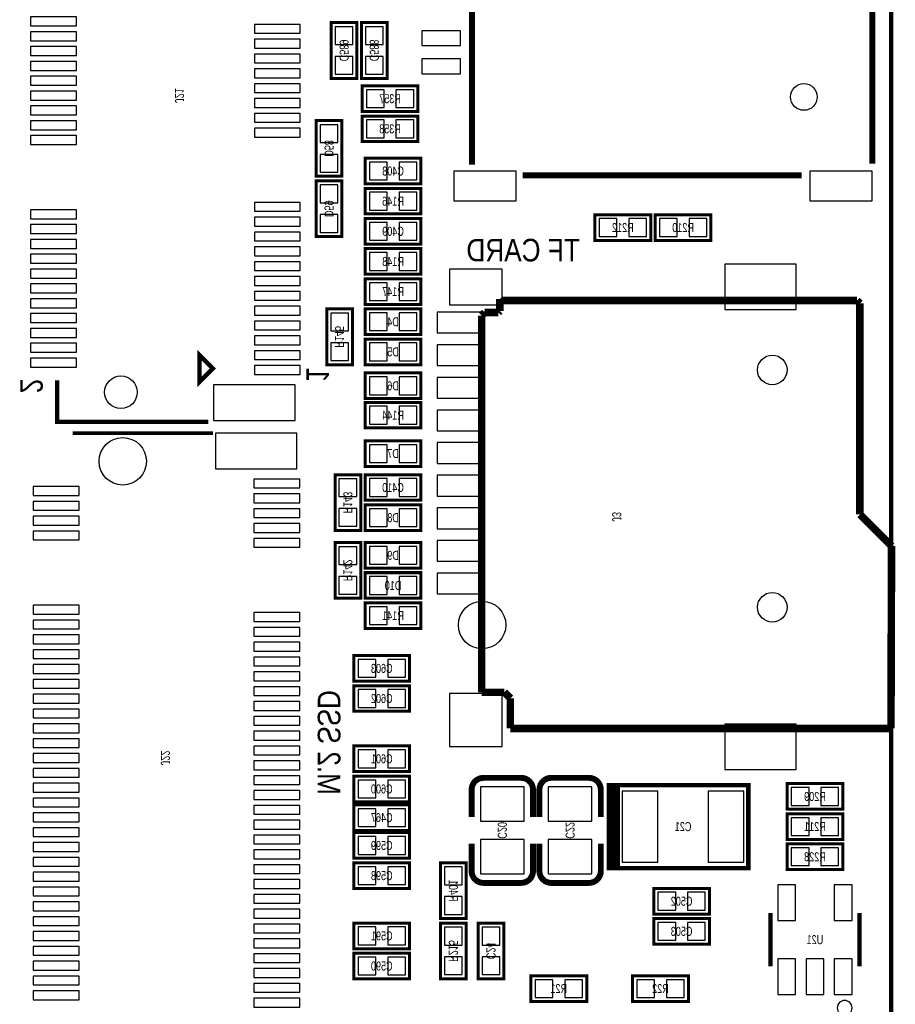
# Model space of a CAD drawing. Extents: x 0 to 125, y -7 to 87.
# Tile 11 of 13: x 96 to 125, y 21 to 54. Entities that reach past the tile are written whole.
import ezdxf
from ezdxf.enums import TextEntityAlignment as Align

# ---------------------------------------------------------------- set-up
doc = ezdxf.new("R2010")
doc.units = 0
for name, color, linetype in [('BG_OUTLINE', 12, 'CONTINUOUS'), ('BG_SILKSCREEN_BOTTOM', 150, 'CONTINUOUS'), ('PG_SILKSCREEN_BOTTOM', 150, 'CONTINUOUS'), ('PIN_BOTTOM', 202, 'CONTINUOUS'), ('RD_SILKSCREEN_BOTTOM', 150, 'CONTINUOUS')]:
    doc.layers.add(name, color=color, linetype=linetype)

msp = doc.modelspace()

# ---------------------------------------------------------------- linework, layer by layer
at = {"layer": 'BG_OUTLINE', "const_width": 0.1524}
msp.add_lwpolyline([(125.000004, 77.0001), (125.000004, 2.999994, -0.414214), (122.00001, 0), (2.999994, 0, -0.414214), (0, 2.999994), (0, 77.0001, -0.414214), (2.999994, 80.000094), (122.00001, 80.000094, -0.414214), (125.000004, 77.0001)], format="xyb", dxfattribs=at)
at = {"layer": 'PG_SILKSCREEN_BOTTOM'}
for points, const_width in [([(110.865006, 48.980674), (110.865006, 60.520656)], 0.2), ([(124.365004, 54.765067), (124.365004, 49.015955)], 0.2), ([(106.1212, 53.7718), (106.1212, 51.8922), (106.9848, 51.8922), (106.9848, 53.7718), (106.1212, 53.7718)], 0.1016), ([(107.1372, 53.7718), (107.1372, 51.8922), (108.0008, 51.8922), (108.0008, 53.7718), (107.1372, 53.7718)], 0.1016), ([(109.0422, 51.6382), (107.1626, 51.6382), (107.1626, 50.7746), (109.0422, 50.7746), (109.0422, 51.6382)], 0.1016), ([(105.6132, 50.4698), (105.6132, 48.5902), (106.4768, 48.5902), (106.4768, 50.4698), (105.6132, 50.4698)], 0.1016), ([(109.0422, 50.6222), (107.1626, 50.6222), (107.1626, 49.7586), (109.0422, 49.7586), (109.0422, 50.6222)], 0.1016), ([(107.2642, 48.3362), (109.1438, 48.3362), (109.1438, 49.1998), (107.2642, 49.1998), (107.2642, 48.3362)], 0.1016), ([(106.4768, 46.5582), (106.4768, 48.4378), (105.6132, 48.4378), (105.6132, 46.5582), (106.4768, 46.5582)], 0.1016), ([(121.9803, 48.62007), (112.576483, 48.62007)], 0.2), ([(107.2642, 47.3202), (109.1438, 47.3202), (109.1438, 48.1838), (107.2642, 48.1838), (107.2642, 47.3202)], 0.1016), ([(109.1438, 47.1678), (107.2642, 47.1678), (107.2642, 46.3042), (109.1438, 46.3042), (109.1438, 47.1678)], 0.1016), ([(115.0112, 46.4312), (116.8908, 46.4312), (116.8908, 47.2948), (115.0112, 47.2948), (115.0112, 46.4312)], 0.1016), ([(118.9228, 47.2948), (117.0432, 47.2948), (117.0432, 46.4312), (118.9228, 46.4312), (118.9228, 47.2948)], 0.1016), ([(109.1438, 46.1518), (107.2642, 46.1518), (107.2642, 45.2882), (109.1438, 45.2882), (109.1438, 46.1518)], 0.1016), ([(107.2642, 44.2722), (109.1438, 44.2722), (109.1438, 45.1358), (107.2642, 45.1358), (107.2642, 44.2722)], 0.1016), ([(111.802672, 44.455715), (111.853472, 44.404915)], 0.254), ([(111.802672, 44.049315), (111.802672, 44.455715)], 0.254), ([(111.853472, 44.404915), (123.842272, 44.404915)], 0.254), ([(123.842272, 44.404915), (123.943872, 44.303315)], 0.254), ([(105.9688, 44.1198), (105.9688, 42.2402), (106.8324, 42.2402), (106.8324, 44.1198), (105.9688, 44.1198)], 0.1016), ([(109.1438, 44.1198), (107.2642, 44.1198), (107.2642, 43.2562), (109.1438, 43.2562), (109.1438, 44.1198)], 0.1016), ([(111.751872, 43.998515), (111.802672, 44.049315)], 0.254), ([(123.943872, 44.303315), (123.943872, 37.191315)], 0.254), ([(111.193072, 43.896915), (111.294672, 43.998515)], 0.254), ([(111.193072, 31.196915), (111.193072, 43.896915)], 0.254), ([(111.294672, 43.998515), (111.751872, 43.998515)], 0.254), ([(109.1438, 43.1038), (107.2642, 43.1038), (107.2642, 42.2402), (109.1438, 42.2402), (109.1438, 43.1038)], 0.1016), ([(102.126974, 42.11066), (101.676987, 41.660674), (101.676987, 42.560672), (102.126974, 42.11066)], 0.150012), ([(109.1438, 41.9608), (107.2642, 41.9608), (107.2642, 41.0972), (109.1438, 41.0972), (109.1438, 41.9608)], 0.1016), ([(101.976987, 40.310664), (96.876972, 40.310664), (96.876972, 41.710661)], 0.150012), ([(107.2642, 40.1066), (109.1438, 40.1066), (109.1438, 40.9702), (107.2642, 40.9702), (107.2642, 40.1066)], 0.1016), ([(102.135457, 39.933956), (97.399373, 39.933956)], 0.127), ([(109.1438, 39.6748), (107.2642, 39.6748), (107.2642, 38.8112), (109.1438, 38.8112), (109.1438, 39.6748)], 0.1016), ([(106.2482, 38.5318), (106.2482, 36.6522), (107.1118, 36.6522), (107.1118, 38.5318), (106.2482, 38.5318)], 0.1016), ([(109.1438, 38.5318), (107.2642, 38.5318), (107.2642, 37.6682), (109.1438, 37.6682), (109.1438, 38.5318)], 0.1016), ([(109.1438, 37.5158), (107.2642, 37.5158), (107.2642, 36.6522), (109.1438, 36.6522), (109.1438, 37.5158)], 0.1016), ([(123.943872, 37.191315), (125.010672, 36.124515)], 0.254), ([(107.1118, 34.3662), (107.1118, 36.2458), (106.2482, 36.2458), (106.2482, 34.3662), (107.1118, 34.3662)], 0.1016), ([(109.1438, 36.2458), (107.2642, 36.2458), (107.2642, 35.3822), (109.1438, 35.3822), (109.1438, 36.2458)], 0.1016), ([(125.010672, 36.124515), (124.991063, 29.977715)], 0.254), ([(109.1438, 35.2298), (107.2642, 35.2298), (107.2642, 34.3662), (109.1438, 34.3662), (109.1438, 35.2298)], 0.1016), ([(107.2642, 33.3502), (109.1438, 33.3502), (109.1438, 34.2138), (107.2642, 34.2138), (107.2642, 33.3502)], 0.1016), ([(108.7628, 32.434581), (106.8832, 32.434581), (106.8832, 31.570981), (108.7628, 31.570981), (108.7628, 32.434581)], 0.1016), ([(108.7628, 31.4198), (106.8832, 31.4198), (106.8832, 30.5562), (108.7628, 30.5562), (108.7628, 31.4198)], 0.1016), ([(111.955072, 31.196915), (111.193072, 31.196915)], 0.254), ([(112.158272, 30.993715), (111.955072, 31.196915)], 0.254), ([(112.158272, 29.977715), (112.158272, 30.993715)], 0.254), ([(124.991063, 29.977715), (112.158272, 29.977715)], 0.254), ([(108.7628, 29.3878), (106.8832, 29.3878), (106.8832, 28.5242), (108.7628, 28.5242), (108.7628, 29.3878)], 0.1016), ([(108.7628, 28.3718), (106.8832, 28.3718), (106.8832, 27.5082), (108.7628, 27.5082), (108.7628, 28.3718)], 0.1016), ([(112.92205, 27.913076), (112.92205, 26.993088)], 0.199898), ([(115.20805, 27.913076), (115.20805, 26.993088)], 0.199898), ([(115.583005, 25.270003), (115.483005, 25.270003), (115.483005, 28.069997), (115.583005, 28.069997)], 0.150012), ([(115.683005, 25.270003), (115.583005, 25.270003), (115.583005, 28.069997), (115.783004, 28.069997)], 0.150012), ([(115.783004, 25.270003), (115.783004, 28.069997), (120.182996, 28.069997), (120.182996, 25.270003), (115.683005, 25.270003), (115.683005, 28.069997), (115.883004, 28.069997)], 0.150012), ([(121.4882, 27.2542), (123.3678, 27.2542), (123.3678, 28.1178), (121.4882, 28.1178), (121.4882, 27.2542)], 0.1016), ([(106.8832, 26.543), (108.7628, 26.543), (108.7628, 27.4066), (106.8832, 27.4066), (106.8832, 26.543)], 0.1016), ([(121.4882, 26.2382), (123.3678, 26.2382), (123.3678, 27.1018), (121.4882, 27.1018), (121.4882, 26.2382)], 0.1016), ([(108.7628, 26.4668), (106.8832, 26.4668), (106.8832, 25.6032), (108.7628, 25.6032), (108.7628, 26.4668)], 0.1016), ([(110.85195, 25.172924), (110.85195, 26.092912)], 0.199898), ([(113.13795, 25.172924), (113.13795, 26.092912)], 0.199898), ([(121.4882, 25.2222), (123.3678, 25.2222), (123.3678, 26.0858), (121.4882, 26.0858), (121.4882, 25.2222)], 0.1016), ([(108.7628, 25.4508), (106.8832, 25.4508), (106.8832, 24.5872), (108.7628, 24.5872), (108.7628, 25.4508)], 0.1016), ([(109.8042, 25.4508), (109.8042, 23.5712), (110.6678, 23.5712), (110.6678, 25.4508), (109.8042, 25.4508)], 0.1016), ([(118.872, 24.5872), (116.9924, 24.5872), (116.9924, 23.7236), (118.872, 23.7236), (118.872, 24.5872)], 0.1016), ([(118.872, 23.5712), (116.9924, 23.5712), (116.9924, 22.7076), (118.872, 22.7076), (118.872, 23.5712)], 0.1016), ([(120.928003, 23.759998), (120.928003, 21.960002)], 0.150012), ([(123.927997, 21.960002), (123.927997, 23.759998)], 0.150012), ([(108.7628, 23.4188), (106.8832, 23.4188), (106.8832, 22.5552), (108.7628, 22.5552), (108.7628, 23.4188)], 0.1016), ([(110.6678, 21.5392), (110.6678, 23.4188), (109.8042, 23.4188), (109.8042, 21.5392), (110.6678, 21.5392)], 0.1016), ([(111.9378, 21.5392), (111.9378, 23.4188), (111.0742, 23.4188), (111.0742, 21.5392), (111.9378, 21.5392)], 0.1016), ([(108.7628, 22.4028), (106.8832, 22.4028), (106.8832, 21.5392), (108.7628, 21.5392), (108.7628, 22.4028)], 0.1016), ([(112.8522, 20.7772), (114.7318, 20.7772), (114.7318, 21.6408), (112.8522, 21.6408), (112.8522, 20.7772)], 0.1016), ([(118.1608, 21.6408), (116.2812, 21.6408), (116.2812, 20.7772), (118.1608, 20.7772), (118.1608, 21.6408)], 0.1016)]:
    msp.add_lwpolyline(points, dxfattribs=dict(at, const_width=const_width))
at = {"layer": 'PG_SILKSCREEN_BOTTOM', "const_width": 0.199898}
for points in [[(110.85195, 26.993088), (110.85195, 27.913076, -0.414214), (111.252, 28.313126)], [(111.252, 28.313126), (112.522, 28.313126, -0.414214), (112.92205, 27.913076)], [(113.13795, 26.993088), (113.13795, 27.913076, -0.414214), (113.538, 28.313126)], [(113.538, 28.313126), (114.808, 28.313126, -0.414214), (115.20805, 27.913076)], [(112.92205, 26.092912), (112.92205, 25.172924, -0.4144), (112.522, 24.773128)], [(115.20805, 26.092912), (115.20805, 25.172924, -0.4144), (114.808, 24.773128)], [(112.522, 24.773128), (111.252, 24.772874, -0.414214), (110.85195, 25.172924)], [(114.808, 24.773128), (113.538, 24.772874, -0.414214), (113.13795, 25.172924)]]:
    msp.add_lwpolyline(points, format="xyb", dxfattribs=at)
at = {"layer": 'PG_SILKSCREEN_BOTTOM'}
msp.add_lwpolyline([(123.677985, 20.560005, 1), (123.178015, 20.559995, 1)], format="xyb", close=True, dxfattribs=at)
at = {"layer": 'PIN_BOTTOM'}
for points in [[(95.976973, 53.660662), (97.526983, 53.660662), (97.526983, 53.960662), (95.976973, 53.960662)], [(95.976973, 53.160663), (97.526983, 53.160663), (97.526983, 53.460663), (95.976973, 53.460663)], [(103.526971, 53.410675), (105.076981, 53.410675), (105.076981, 53.710675), (103.526971, 53.710675)], [(106.852695, 53.631567), (106.253305, 53.631567), (106.253305, 53.032177), (106.852695, 53.032177)], [(107.868695, 53.631567), (107.269305, 53.631567), (107.269305, 53.032177), (107.868695, 53.032177)], [(110.475001, 53.495054), (109.175004, 53.495054), (109.175004, 52.995055), (110.475001, 52.995055)], [(103.526971, 52.910676), (105.076981, 52.910676), (105.076981, 53.210676), (103.526971, 53.210676)], [(95.976973, 52.660664), (97.526983, 52.660664), (97.526983, 52.960664), (95.976973, 52.960664)], [(95.976973, 52.160665), (97.526983, 52.160665), (97.526983, 52.460665), (95.976973, 52.460665)], [(103.526971, 52.410677), (105.076981, 52.410677), (105.076981, 52.710677), (103.526971, 52.710677)], [(106.852695, 52.631823), (106.253305, 52.631823), (106.253305, 52.032433), (106.852695, 52.032433)], [(107.868695, 52.631823), (107.269305, 52.631823), (107.269305, 52.032433), (107.868695, 52.032433)], [(110.475001, 52.545069), (109.175004, 52.545069), (109.175004, 52.04507), (110.475001, 52.04507)], [(103.526971, 51.910678), (105.076981, 51.910678), (105.076981, 52.210678), (103.526971, 52.210678)], [(95.976973, 51.660666), (97.526983, 51.660666), (97.526983, 51.960666), (95.976973, 51.960666)], [(95.976973, 51.160667), (97.526983, 51.160667), (97.526983, 51.460667), (95.976973, 51.460667)], [(103.526971, 51.41068), (105.076981, 51.41068), (105.076981, 51.710679), (103.526971, 51.710679)], [(107.902223, 50.906705), (107.902223, 51.506095), (107.302833, 51.506095), (107.302833, 50.906705)], [(108.901967, 50.906705), (108.901967, 51.506095), (108.302577, 51.506095), (108.302577, 50.906705)], [(103.526971, 50.910655), (105.076981, 50.910655), (105.076981, 51.210654), (103.526971, 51.210654)], [(95.976973, 50.660668), (97.526983, 50.660668), (97.526983, 50.960668), (95.976973, 50.960668)], [(95.976973, 50.160669), (97.526983, 50.160669), (97.526983, 50.460669), (95.976973, 50.460669)], [(103.526971, 50.410656), (105.076981, 50.410656), (105.076981, 50.710656), (103.526971, 50.710656)], [(107.902223, 49.890705), (107.902223, 50.490095), (107.302833, 50.490095), (107.302833, 49.890705)], [(108.901967, 49.890705), (108.901967, 50.490095), (108.302577, 50.490095), (108.302577, 49.890705)], [(103.526971, 49.910657), (105.076981, 49.910657), (105.076981, 50.210656), (103.526971, 50.210656)], [(106.344695, 50.329567), (105.745305, 50.329567), (105.745305, 49.730177), (106.344695, 49.730177)], [(95.976973, 49.66067), (97.526983, 49.66067), (97.526983, 49.96067), (95.976973, 49.96067)], [(106.344695, 49.329823), (105.745305, 49.329823), (105.745305, 48.730433), (106.344695, 48.730433)], [(107.404433, 49.067695), (107.404433, 48.468305), (108.003823, 48.468305), (108.003823, 49.067695)], [(108.404177, 49.067695), (108.404177, 48.468305), (109.003567, 48.468305), (109.003567, 49.067695)], [(112.354982, 48.765054), (110.254987, 48.765054), (110.254987, 47.765056), (112.354982, 47.765056)], [(124.354984, 48.765054), (122.254988, 48.765054), (122.254988, 47.765056), (124.354984, 47.765056)], [(105.745305, 47.698177), (106.344695, 47.698177), (106.344695, 48.297567), (105.745305, 48.297567)], [(107.404433, 48.051695), (107.404433, 47.452305), (108.003823, 47.452305), (108.003823, 48.051695)], [(108.404177, 48.051695), (108.404177, 47.452305), (109.003567, 47.452305), (109.003567, 48.051695)], [(95.976973, 47.160675), (97.526983, 47.160675), (97.526983, 47.460675), (95.976973, 47.460675)], [(103.526971, 47.410662), (105.076981, 47.410662), (105.076981, 47.710661), (103.526971, 47.710661)], [(103.526971, 46.910663), (105.076981, 46.910663), (105.076981, 47.210662), (103.526971, 47.210662)], [(105.745305, 46.698433), (106.344695, 46.698433), (106.344695, 47.297823), (105.745305, 47.297823)], [(115.151433, 47.162695), (115.151433, 46.563305), (115.750823, 46.563305), (115.750823, 47.162695)], [(116.151177, 47.162695), (116.151177, 46.563305), (116.750567, 46.563305), (116.750567, 47.162695)], [(117.782823, 46.563305), (117.782823, 47.162695), (117.183433, 47.162695), (117.183433, 46.563305)], [(118.782567, 46.563305), (118.782567, 47.162695), (118.183177, 47.162695), (118.183177, 46.563305)], [(95.976973, 46.660676), (97.526983, 46.660676), (97.526983, 46.960676), (95.976973, 46.960676)], [(108.003823, 46.436305), (108.003823, 47.035695), (107.404433, 47.035695), (107.404433, 46.436305)], [(109.003567, 46.436305), (109.003567, 47.035695), (108.404177, 47.035695), (108.404177, 46.436305)], [(103.526971, 46.410664), (105.076981, 46.410664), (105.076981, 46.710664), (103.526971, 46.710664)], [(95.976973, 46.160677), (97.526983, 46.160677), (97.526983, 46.460677), (95.976973, 46.460677)], [(103.526971, 45.910665), (105.076981, 45.910665), (105.076981, 46.210665), (103.526971, 46.210665)], [(95.976973, 45.660678), (97.526983, 45.660678), (97.526983, 45.960678), (95.976973, 45.960678)], [(108.003823, 45.420305), (108.003823, 46.019695), (107.404433, 46.019695), (107.404433, 45.420305)], [(109.003567, 45.420305), (109.003567, 46.019695), (108.404177, 46.019695), (108.404177, 45.420305)], [(103.526971, 45.410666), (105.076981, 45.410666), (105.076981, 45.710665), (103.526971, 45.710665)], [(121.797572, 45.624115), (119.384572, 45.624115), (119.384572, 44.100115), (121.797572, 44.100115)], [(95.976973, 45.160679), (97.526983, 45.160679), (97.526983, 45.460679), (95.976973, 45.460679)], [(103.526971, 44.910667), (105.076981, 44.910667), (105.076981, 45.210666), (103.526971, 45.210666)], [(111.880066, 45.462063), (110.102066, 45.462063), (110.102066, 44.262167), (111.880066, 44.262167)], [(95.976973, 44.660655), (97.526983, 44.660655), (97.526983, 44.960654), (95.976973, 44.960654)], [(107.404433, 45.003695), (107.404433, 44.404305), (108.003823, 44.404305), (108.003823, 45.003695)], [(108.404177, 45.003695), (108.404177, 44.404305), (109.003567, 44.404305), (109.003567, 45.003695)], [(103.526971, 44.410668), (105.076981, 44.410668), (105.076981, 44.710668), (103.526971, 44.710668)], [(95.976973, 44.160656), (97.526983, 44.160656), (97.526983, 44.460655), (95.976973, 44.460655)], [(103.526971, 43.910669), (105.076981, 43.910669), (105.076981, 44.210669), (103.526971, 44.210669)], [(95.976973, 43.660657), (97.526983, 43.660657), (97.526983, 43.960656), (95.976973, 43.960656)], [(106.700295, 43.979567), (106.100905, 43.979567), (106.100905, 43.380177), (106.700295, 43.380177)], [(108.003823, 43.388305), (108.003823, 43.987695), (107.404433, 43.987695), (107.404433, 43.388305)], [(109.003567, 43.388305), (109.003567, 43.987695), (108.404177, 43.987695), (108.404177, 43.388305)], [(111.290938, 44.012231), (109.690992, 44.012231), (109.690992, 43.312207), (111.290938, 43.312207)], [(103.526971, 43.41067), (105.076981, 43.41067), (105.076981, 43.710669), (103.526971, 43.710669)], [(95.976973, 43.160658), (97.526983, 43.160658), (97.526983, 43.460657), (95.976973, 43.460657)], [(103.526971, 42.910671), (105.076981, 42.910671), (105.076981, 43.21067), (103.526971, 43.21067)], [(95.976973, 42.660659), (97.526983, 42.660659), (97.526983, 42.960658), (95.976973, 42.960658)], [(106.700295, 42.979823), (106.100905, 42.979823), (106.100905, 42.380433), (106.700295, 42.380433)], [(108.003823, 42.372305), (108.003823, 42.971695), (107.404433, 42.971695), (107.404433, 42.372305)], [(109.003567, 42.372305), (109.003567, 42.971695), (108.404177, 42.971695), (108.404177, 42.372305)], [(111.290938, 42.912132), (109.690992, 42.912132), (109.690992, 42.212108), (111.290938, 42.212108)], [(103.526971, 42.410672), (105.076981, 42.410672), (105.076981, 42.710671), (103.526971, 42.710671)], [(95.976973, 42.16066), (97.526983, 42.16066), (97.526983, 42.460659), (95.976973, 42.460659)], [(103.526971, 41.910673), (105.076981, 41.910673), (105.076981, 42.210673), (103.526971, 42.210673)], [(108.003823, 41.229305), (108.003823, 41.828695), (107.404433, 41.828695), (107.404433, 41.229305)], [(109.003567, 41.229305), (109.003567, 41.828695), (108.404177, 41.828695), (108.404177, 41.229305)], [(102.151967, 40.360676), (104.901975, 40.360676), (104.901975, 41.560674), (102.151967, 41.560674)], [(111.290938, 41.812032), (109.690992, 41.812032), (109.690992, 41.112008), (111.290938, 41.112008)], [(107.404433, 40.838095), (107.404433, 40.238705), (108.003823, 40.238705), (108.003823, 40.838095)], [(108.404177, 40.838095), (108.404177, 40.238705), (109.003567, 40.238705), (109.003567, 40.838095)], [(111.290938, 40.712034), (109.690992, 40.712034), (109.690992, 40.01201), (111.290938, 40.01201)], [(102.214375, 38.73406), (104.964382, 38.73406), (104.964382, 39.934058), (102.214375, 39.934058)], [(108.003823, 38.943305), (108.003823, 39.542695), (107.404433, 39.542695), (107.404433, 38.943305)], [(109.003567, 38.943305), (109.003567, 39.542695), (108.404177, 39.542695), (108.404177, 38.943305)], [(111.290938, 39.61224), (109.690992, 39.61224), (109.690992, 38.912216), (111.290938, 38.912216)], [(111.290938, 38.51214), (109.690992, 38.51214), (109.690992, 37.812116), (111.290938, 37.812116)], [(103.514373, 38.08396), (105.064382, 38.08396), (105.064382, 38.383959), (103.514373, 38.383959)], [(106.979695, 38.391567), (106.380305, 38.391567), (106.380305, 37.792177), (106.979695, 37.792177)], [(108.003823, 37.800305), (108.003823, 38.399695), (107.404433, 38.399695), (107.404433, 37.800305)], [(109.003567, 37.800305), (109.003567, 38.399695), (108.404177, 38.399695), (108.404177, 37.800305)], [(96.064553, 37.834075), (97.614562, 37.834075), (97.614562, 38.134074), (96.064553, 38.134074)], [(103.514373, 37.584063), (105.064382, 37.584063), (105.064382, 37.884062), (103.514373, 37.884062)], [(96.064553, 37.334177), (97.614562, 37.334177), (97.614562, 37.634177), (96.064553, 37.634177)], [(103.514373, 37.083962), (105.064382, 37.083962), (105.064382, 37.383961), (103.514373, 37.383961)], [(106.979695, 37.391823), (106.380305, 37.391823), (106.380305, 36.792433), (106.979695, 36.792433)], [(108.003823, 36.784305), (108.003823, 37.383695), (107.404433, 37.383695), (107.404433, 36.784305)], [(109.003567, 36.784305), (109.003567, 37.383695), (108.404177, 37.383695), (108.404177, 36.784305)], [(111.290938, 37.412041), (109.690992, 37.412041), (109.690992, 36.712017), (111.290938, 36.712017)], [(96.064553, 36.834077), (97.614562, 36.834077), (97.614562, 37.134076), (96.064553, 37.134076)], [(103.514373, 36.584065), (105.064382, 36.584065), (105.064382, 36.884064), (103.514373, 36.884064)], [(96.064553, 36.334179), (97.614562, 36.334179), (97.614562, 36.634179), (96.064553, 36.634179)], [(103.514373, 36.083964), (105.064382, 36.083964), (105.064382, 36.383963), (103.514373, 36.383963)], [(111.290938, 36.312246), (109.690992, 36.312246), (109.690992, 35.612222), (111.290938, 35.612222)], [(106.380305, 35.506177), (106.979695, 35.506177), (106.979695, 36.105567), (106.380305, 36.105567)], [(108.003823, 35.514305), (108.003823, 36.113695), (107.404433, 36.113695), (107.404433, 35.514305)], [(109.003567, 35.514305), (109.003567, 36.113695), (108.404177, 36.113695), (108.404177, 35.514305)], [(111.290938, 35.212147), (109.690992, 35.212147), (109.690992, 34.512123), (111.290938, 34.512123)], [(106.380305, 34.506433), (106.979695, 34.506433), (106.979695, 35.105823), (106.380305, 35.105823)], [(108.003823, 34.498305), (108.003823, 35.097695), (107.404433, 35.097695), (107.404433, 34.498305)], [(109.003567, 34.498305), (109.003567, 35.097695), (108.404177, 35.097695), (108.404177, 34.498305)], [(96.064553, 33.834057), (97.614562, 33.834057), (97.614562, 34.134057), (96.064553, 34.134057)], [(103.514373, 33.584172), (105.064382, 33.584172), (105.064382, 33.884172), (103.514373, 33.884172)], [(107.404433, 34.081695), (107.404433, 33.482305), (108.003823, 33.482305), (108.003823, 34.081695)], [(108.404177, 34.081695), (108.404177, 33.482305), (109.003567, 33.482305), (109.003567, 34.081695)], [(96.064553, 33.33416), (97.614562, 33.33416), (97.614562, 33.634159), (96.064553, 33.634159)], [(103.514373, 33.08397), (105.064382, 33.08397), (105.064382, 33.383969), (103.514373, 33.383969)], [(96.064553, 32.834059), (97.614562, 32.834059), (97.614562, 33.134059), (96.064553, 33.134059)], [(103.514373, 32.584174), (105.064382, 32.584174), (105.064382, 32.884173), (103.514373, 32.884173)], [(96.064553, 32.334162), (97.614562, 32.334162), (97.614562, 32.634161), (96.064553, 32.634161)], [(103.514373, 32.083972), (105.064382, 32.083972), (105.064382, 32.383971), (103.514373, 32.383971)], [(107.622823, 31.703086), (107.622823, 32.302475), (107.023433, 32.302475), (107.023433, 31.703086)], [(108.622567, 31.703086), (108.622567, 32.302475), (108.023177, 32.302475), (108.023177, 31.703086)], [(96.064553, 31.834061), (97.614562, 31.834061), (97.614562, 32.134061), (96.064553, 32.134061)], [(103.514373, 31.584176), (105.064382, 31.584176), (105.064382, 31.884175), (103.514373, 31.884175)], [(96.064553, 31.334164), (97.614562, 31.334164), (97.614562, 31.634163), (96.064553, 31.634163)], [(103.514373, 31.083974), (105.064382, 31.083974), (105.064382, 31.383973), (103.514373, 31.383973)], [(107.622823, 30.688305), (107.622823, 31.287695), (107.023433, 31.287695), (107.023433, 30.688305)], [(108.622567, 30.688305), (108.622567, 31.287695), (108.023177, 31.287695), (108.023177, 30.688305)], [(96.064553, 30.834063), (97.614562, 30.834063), (97.614562, 31.134063), (96.064553, 31.134063)], [(103.514373, 30.584178), (105.064382, 30.584178), (105.064382, 30.884177), (103.514373, 30.884177)], [(111.880066, 31.15122), (110.102066, 31.15122), (110.102066, 29.37322), (111.880066, 29.37322)], [(96.064553, 30.334166), (97.614562, 30.334166), (97.614562, 30.634165), (96.064553, 30.634165)], [(103.514373, 30.083976), (105.064382, 30.083976), (105.064382, 30.383975), (103.514373, 30.383975)], [(96.064553, 29.834065), (97.614562, 29.834065), (97.614562, 30.134065), (96.064553, 30.134065)], [(103.514373, 29.584155), (105.064382, 29.584155), (105.064382, 29.884154), (103.514373, 29.884154)], [(121.797572, 30.124019), (119.384572, 30.124019), (119.384572, 28.600019), (121.797572, 28.600019)], [(96.064553, 29.334168), (97.614562, 29.334168), (97.614562, 29.634167), (96.064553, 29.634167)], [(103.514373, 29.083978), (105.064382, 29.083978), (105.064382, 29.383977), (103.514373, 29.383977)], [(107.622823, 28.656305), (107.622823, 29.255695), (107.023433, 29.255695), (107.023433, 28.656305)], [(108.622567, 28.656305), (108.622567, 29.255695), (108.023177, 29.255695), (108.023177, 28.656305)], [(96.064553, 28.834067), (97.614562, 28.834067), (97.614562, 29.134067), (96.064553, 29.134067)], [(103.514373, 28.584157), (105.064382, 28.584157), (105.064382, 28.884156), (103.514373, 28.884156)], [(96.064553, 28.33417), (97.614562, 28.33417), (97.614562, 28.634169), (96.064553, 28.634169)], [(103.514373, 28.08398), (105.064382, 28.08398), (105.064382, 28.383979), (103.514373, 28.383979)], [(107.622823, 27.640305), (107.622823, 28.239695), (107.023433, 28.239695), (107.023433, 27.640305)], [(108.622567, 27.640305), (108.622567, 28.239695), (108.023177, 28.239695), (108.023177, 27.640305)], [(96.064553, 27.834069), (97.614562, 27.834069), (97.614562, 28.134069), (96.064553, 28.134069)], [(103.514373, 27.584159), (105.064382, 27.584159), (105.064382, 27.884158), (103.514373, 27.884158)], [(112.621949, 28.013025), (111.152051, 28.013025), (111.152051, 26.853007), (112.621949, 26.853007)], [(114.907949, 28.013025), (113.438051, 28.013025), (113.438051, 26.853007), (114.907949, 26.853007)], [(121.628433, 27.985695), (121.628433, 27.386305), (122.227823, 27.386305), (122.227823, 27.985695)], [(122.628177, 27.985695), (122.628177, 27.386305), (123.227567, 27.386305), (123.227567, 27.985695)], [(96.064553, 27.334172), (97.614562, 27.334172), (97.614562, 27.634171), (96.064553, 27.634171)], [(115.932991, 27.869998), (115.932991, 25.470002), (117.132989, 25.470002), (117.132989, 27.869998)], [(118.833011, 27.869998), (118.833011, 25.470002), (120.033009, 25.470002), (120.033009, 27.869998)], [(103.514373, 27.083956), (105.064382, 27.083956), (105.064382, 27.383956), (103.514373, 27.383956)], [(107.023433, 27.274495), (107.023433, 26.675105), (107.622823, 26.675105), (107.622823, 27.274495)], [(108.023177, 27.274495), (108.023177, 26.675105), (108.622567, 26.675105), (108.622567, 27.274495)], [(96.064553, 26.834071), (97.614562, 26.834071), (97.614562, 27.134071), (96.064553, 27.134071)], [(103.514373, 26.584161), (105.064382, 26.584161), (105.064382, 26.88416), (103.514373, 26.88416)], [(121.628433, 26.969695), (121.628433, 26.370305), (122.227823, 26.370305), (122.227823, 26.969695)], [(122.628177, 26.969695), (122.628177, 26.370305), (123.227567, 26.370305), (123.227567, 26.969695)], [(96.064553, 26.334174), (97.614562, 26.334174), (97.614562, 26.634173), (96.064553, 26.634173)], [(103.514373, 26.083958), (105.064382, 26.083958), (105.064382, 26.383958), (103.514373, 26.383958)], [(107.622823, 25.735305), (107.622823, 26.334695), (107.023433, 26.334695), (107.023433, 25.735305)], [(108.622567, 25.735305), (108.622567, 26.334695), (108.023177, 26.334695), (108.023177, 25.735305)], [(112.621949, 26.232993), (111.152051, 26.232993), (111.152051, 25.072975), (112.621949, 25.072975)], [(114.907949, 26.232993), (113.438051, 26.232993), (113.438051, 25.072975), (114.907949, 25.072975)], [(96.064553, 25.834073), (97.614562, 25.834073), (97.614562, 26.134073), (96.064553, 26.134073)], [(121.628433, 25.953695), (121.628433, 25.354305), (122.227823, 25.354305), (122.227823, 25.953695)], [(122.628177, 25.953695), (122.628177, 25.354305), (123.227567, 25.354305), (123.227567, 25.953695)], [(96.064553, 25.333973), (97.614562, 25.333973), (97.614562, 25.633972), (96.064553, 25.633972)], [(103.514373, 25.584163), (105.064382, 25.584163), (105.064382, 25.884162), (103.514373, 25.884162)], [(103.514373, 25.083961), (105.064382, 25.083961), (105.064382, 25.38396), (103.514373, 25.38396)], [(107.622823, 24.719305), (107.622823, 25.318695), (107.023433, 25.318695), (107.023433, 24.719305)], [(108.622567, 24.719305), (108.622567, 25.318695), (108.023177, 25.318695), (108.023177, 24.719305)], [(110.535695, 25.310567), (109.936305, 25.310567), (109.936305, 24.711177), (110.535695, 24.711177)], [(96.064553, 24.834075), (97.614562, 24.834075), (97.614562, 25.134075), (96.064553, 25.134075)], [(96.064553, 24.333975), (97.614562, 24.333975), (97.614562, 24.633974), (96.064553, 24.633974)], [(103.514373, 24.584165), (105.064382, 24.584165), (105.064382, 24.884164), (103.514373, 24.884164)], [(121.777684, 23.510545), (121.777684, 24.70945), (121.178295, 24.70945), (121.178295, 23.510545)], [(123.677705, 23.510545), (123.677705, 24.70945), (123.078316, 24.70945), (123.078316, 23.510545)], [(103.514373, 24.083962), (105.064382, 24.083962), (105.064382, 24.383962), (103.514373, 24.383962)], [(110.535695, 24.310823), (109.936305, 24.310823), (109.936305, 23.711433), (110.535695, 23.711433)], [(117.732023, 23.855705), (117.732023, 24.455095), (117.132633, 24.455095), (117.132633, 23.855705)], [(118.731767, 23.855705), (118.731767, 24.455095), (118.132377, 24.455095), (118.132377, 23.855705)], [(96.064553, 23.834077), (97.614562, 23.834077), (97.614562, 24.134077), (96.064553, 24.134077)], [(96.064553, 23.333977), (97.614562, 23.333977), (97.614562, 23.633976), (96.064553, 23.633976)], [(103.514373, 23.584167), (105.064382, 23.584167), (105.064382, 23.884166), (103.514373, 23.884166)], [(103.514373, 23.083965), (105.064382, 23.083965), (105.064382, 23.383964), (103.514373, 23.383964)], [(107.622823, 22.687305), (107.622823, 23.286695), (107.023433, 23.286695), (107.023433, 22.687305)], [(108.622567, 22.687305), (108.622567, 23.286695), (108.023177, 23.286695), (108.023177, 22.687305)], [(109.936305, 22.679177), (110.535695, 22.679177), (110.535695, 23.278567), (109.936305, 23.278567)], [(111.206305, 22.679177), (111.805695, 22.679177), (111.805695, 23.278567), (111.206305, 23.278567)], [(117.732023, 22.839705), (117.732023, 23.439095), (117.132633, 23.439095), (117.132633, 22.839705)], [(118.731767, 22.839705), (118.731767, 23.439095), (118.132377, 23.439095), (118.132377, 22.839705)], [(96.064553, 22.834079), (97.614562, 22.834079), (97.614562, 23.134079), (96.064553, 23.134079)], [(96.064553, 22.333979), (97.614562, 22.333979), (97.614562, 22.633978), (96.064553, 22.633978)], [(103.514373, 22.584169), (105.064382, 22.584169), (105.064382, 22.884168), (103.514373, 22.884168)], [(103.514373, 22.084068), (105.064382, 22.084068), (105.064382, 22.384068), (103.514373, 22.384068)], [(107.622823, 21.671305), (107.622823, 22.270695), (107.023433, 22.270695), (107.023433, 21.671305)], [(108.622567, 21.671305), (108.622567, 22.270695), (108.023177, 22.270695), (108.023177, 21.671305)], [(109.936305, 21.679433), (110.535695, 21.679433), (110.535695, 22.278823), (109.936305, 22.278823)], [(111.206305, 21.679433), (111.805695, 21.679433), (111.805695, 22.278823), (111.206305, 22.278823)], [(96.064553, 21.834056), (97.614562, 21.834056), (97.614562, 22.134055), (96.064553, 22.134055)], [(121.777684, 21.010524), (121.777684, 22.20943), (121.178295, 22.20943), (121.178295, 21.010524)], [(122.727695, 21.010524), (122.727695, 22.20943), (122.128305, 22.20943), (122.128305, 21.010524)], [(123.677705, 21.010524), (123.677705, 22.20943), (123.078316, 22.20943), (123.078316, 21.010524)], [(96.064553, 21.333955), (97.614562, 21.333955), (97.614562, 21.633955), (96.064553, 21.633955)], [(103.514373, 21.584171), (105.064382, 21.584171), (105.064382, 21.88417), (103.514373, 21.88417)], [(103.514373, 21.08407), (105.064382, 21.08407), (105.064382, 21.384069), (103.514373, 21.384069)], [(112.992433, 21.508695), (112.992433, 20.909305), (113.591823, 20.909305), (113.591823, 21.508695)], [(113.992177, 21.508695), (113.992177, 20.909305), (114.591567, 20.909305), (114.591567, 21.508695)], [(117.020823, 20.909305), (117.020823, 21.508695), (116.421433, 21.508695), (116.421433, 20.909305)], [(118.020567, 20.909305), (118.020567, 21.508695), (117.421177, 21.508695), (117.421177, 20.909305)], [(96.064553, 20.834058), (97.614562, 20.834058), (97.614562, 21.134057), (96.064553, 21.134057)], [(103.514373, 20.584173), (105.064382, 20.584173), (105.064382, 20.884172), (103.514373, 20.884172)]]:
    msp.add_lwpolyline(points, close=True, dxfattribs=at)
for centre, radius in [((122.055001, 51.265074), 0.449999), ((120.991071, 42.062019), 0.499999), ((99.02698, 41.310662), 0.549999), ((99.089464, 38.984072), 0.799998), ((120.991071, 34.062035), 0.499999), ((111.205569, 33.466151), 0.799998)]:
    msp.add_circle(centre, radius, dxfattribs=at)

# ---------------------------------------------------------------- texts
at = {"layer": 'BG_SILKSCREEN_BOTTOM', "text_generation_flag": 2, "width": 0.866667}
msp.add_text('TF CARD', height=0.762, dxfattribs=at).set_placement((114.5032, 45.72))
msp.add_text('M.2 SSD', height=0.762, rotation=270, dxfattribs=at).set_placement((105.664, 27.7368))
at = {"layer": 'PG_SILKSCREEN_BOTTOM', "text_generation_flag": 2, "width": 0.866667}
for s, p in [('1', (105.283, 41.656)), ('2', (95.631, 41.275))]:
    msp.add_text(s, height=0.762, rotation=270, dxfattribs=at).set_placement(p)
at = {"layer": 'RD_SILKSCREEN_BOTTOM', "text_generation_flag": 2, "width": 0.75}
for s, p in [('C589', (106.4006, 52.832356)), ('C588', (107.4166, 52.832356)), ('J21', (100.849582, 51.311023)), ('D58', (105.8926, 49.530356)), ('D59', (105.8926, 47.498356)), ('R145', (106.2482, 43.180356)), ('R143', (106.5276, 37.592356)), ('J3', (115.591869, 37.112423)), ('R142', (106.5276, 35.306356)), ('J22', (100.374577, 28.984423)), ('C20', (111.7346, 26.543356)), ('C22', (114.0206, 26.543356)), ('R401', (110.0836, 24.511356)), ('R215', (110.0836, 22.479356)), ('C24', (111.3536, 22.479356))]:
    msp.add_text(s, height=0.3048, rotation=270, dxfattribs=at).set_placement(p, align=Align.CENTER)
for s, p in [('R357', (108.1024, 51.054)), ('R358', (108.1024, 50.038)), ('C408', (108.204, 48.6156)), ('R146', (108.204, 47.5996)), ('C409', (108.204, 46.5836)), ('R212', (115.951, 46.7106)), ('R210', (117.983, 46.7106)), ('R148', (108.204, 45.5676)), ('R147', (108.204, 44.5516)), ('D4', (108.204, 43.5356)), ('D5', (108.204, 42.5196)), ('D6', (108.204, 41.3766)), ('R144', (108.204, 40.386)), ('D7', (108.204, 39.0906)), ('C410', (108.204, 37.9476)), ('D8', (108.204, 36.9316)), ('D9', (108.204, 35.6616)), ('D10', (108.204, 34.6456)), ('R141', (108.204, 33.6296)), ('C603', (107.823, 31.850381)), ('C602', (107.823, 30.8356)), ('C601', (107.823, 28.8036)), ('C600', (107.823, 27.7876)), ('R209', (122.428, 27.5336)), ('C467', (107.823, 26.8224)), ('C21', (117.983, 26.5176)), ('R211', (122.428, 26.5176)), ('C599', (107.823, 25.8826)), ('R228', (122.428, 25.5016)), ('C598', (107.823, 24.8666)), ('C502', (117.9322, 24.003)), ('C503', (117.9322, 22.987)), ('C591', (107.823, 22.8346)), ('U21', (122.428, 22.7076)), ('C590', (107.823, 21.8186)), ('R21', (113.792, 21.0566)), ('R22', (117.221, 21.0566))]:
    msp.add_text(s, height=0.3048, dxfattribs=at).set_placement(p, align=Align.CENTER)

doc.saveas('drawing.dxf')
